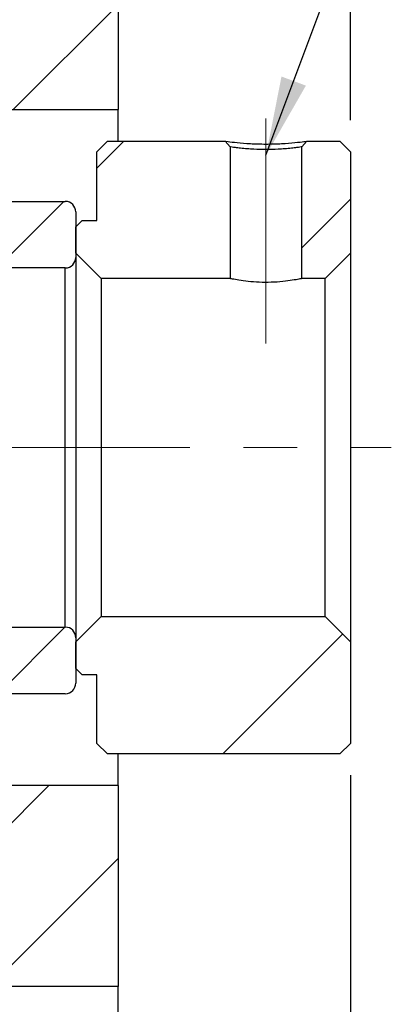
# Model space of a CAD drawing. Header units: millimetres. Extents: x 34 to 537, y 56 to 296.
# Tile 3 of 9: x 110 to 128, y 107 to 154. Entities that reach past the tile are written whole.
import ezdxf

# ---------------------------------------------------------------- set-up
doc = ezdxf.new("R2010")
doc.units = ezdxf.units.MM
doc.header["$LTSCALE"] = 1.5
doc.linetypes.add('CENTERX2', pattern=[20.319999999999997, 12.7, -2.54, 2.54, -2.54])
doc.layers.add('FORMAT', color=7, linetype='Continuous')
doc.styles.add('SLDTEXTSTYLE0', font='GOTHIC.TTF', dxfattribs={"width": 0.913})
doc.styles.get("Standard").update_dxf_attribs({"font": 'GOTHIC.TTF'})
doc.dimstyles.new('SLDDIMSTYLE1', dxfattribs={"dimtxt": 5.25, "dimasz": 3.75, "dimexe": 0, "dimexo": 0.0625, "dimgap": 1.3125, "dimtad": 1, "dimrnd": 1e-09, "dimzin": 12, "dimdsep": 46, "dimtxsty": 'SLDTEXTSTYLE0', "dimsah": 1, "dimcen": 0.09, "dimadec": 0, "dimazin": 3, "dimtfac": 1, "dimtofl": 0, "dimtmove": 0, "dimatfit": 3, "dimfxl": 0, "dimfrac": 2, "dimtolj": 1, "dimtzin": 12, "dimarcsym": 0})
doc.dimstyles.new('SLDDIMSTYLE2', dxfattribs={"dimtxt": 5.25, "dimasz": 3.75, "dimexe": 0, "dimexo": 0.0625, "dimgap": 1.3125, "dimtad": 1, "dimrnd": 1e-09, "dimzin": 12, "dimdsep": 46, "dimtxsty": 'SLDTEXTSTYLE0', "dimsah": 1, "dimcen": 0.09, "dimadec": 0, "dimazin": 3, "dimtfac": 1, "dimtmove": 0, "dimatfit": 0, "dimfxl": 0, "dimfrac": 2, "dimtolj": 1, "dimtzin": 12, "dimarcsym": 0})
doc.dimstyles.new('SLDDIMSTYLE3', dxfattribs={"dimtxt": 0.18, "dimasz": 3.75, "dimexe": 0, "dimexo": 0.0625, "dimgap": 0, "dimtad": 0, "dimtih": 1, "dimtoh": 1, "dimdec": 0, "dimrnd": 1e-09, "dimzin": 0, "dimdsep": 46, "dimtxsty": 'Standard', "dimsah": 1, "dimcen": 0.09, "dimadec": 0, "dimazin": 0, "dimtfac": 3.75, "dimtdec": 0, "dimtofl": 0, "dimtmove": 0, "dimatfit": 3, "dimfxl": 0, "dimfrac": 2, "dimtolj": 1, "dimtzin": 0, "dimarcsym": 0})
pattern_1 = [(45, (0, 0), (-3.367596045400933, 3.367596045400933), [])]
pattern_2 = [(45, (0, 0), (-10.1027881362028, 10.1027881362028), []), (45, (6.735194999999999, 0), (-10.1027881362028, 10.1027881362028), [])]

# ---------------------------------------------------------------- blocks, each defined once
blk = doc.blocks.new('_D_5')
at = {"layer": 'FORMAT', "color": 7}
for p, q in [((114.3565610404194, 173.3110596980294), (114.3565610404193, 193.3593588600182)), ((125.3565610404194, 149.3110596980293), (125.3565610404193, 193.3593588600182)), ((114.3565610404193, 191.8593588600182), (106.1065610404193, 191.8593588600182)), ((114.3565610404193, 191.8593588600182), (125.3565610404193, 191.8593588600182)), ((125.3565610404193, 191.8593588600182), (133.6065610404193, 191.8593588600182))]:
    blk.add_line(p, q, dxfattribs=at)
for centre, radius, start, end in [((124.6601555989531, 196.0265463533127), 9.3181145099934, 153.4349488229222, 206.565051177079), ((115.7497392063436, 196.0265463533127), 9.318114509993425, 333.4349488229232, 26.5650511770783)]:
    blk.add_arc(centre, radius, start, end, dxfattribs=at)
for points in [[(114.3565610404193, 191.8593588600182), (110.6065610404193, 192.2343588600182), (110.6065610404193, 191.4843588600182)], [(125.3565610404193, 191.8593588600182), (129.1065610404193, 191.4843588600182), (129.1065610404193, 192.2343588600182)]]:
    blk.add_solid(points, dxfattribs=at)
at = {"layer": 'FORMAT', "color": 7, "insert": (116.3257806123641, 198.5654132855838), "char_height": 5.25, "attachment_point": 1, "style": 'SLDTEXTSTYLE0'}
blk.add_mtext('11', dxfattribs=at)
blk = doc.blocks.new('_D_7')
at = {"layer": 'FORMAT', "color": 7}
for p, q in [((118.8565610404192, 164.8110596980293), (141.8565610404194, 164.8110596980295)), ((140.3565610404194, 164.8110596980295), (140.3565610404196, 102.8110596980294)), ((118.8565610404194, 102.8110596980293), (141.8565610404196, 102.8110596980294))]:
    blk.add_line(p, q, dxfattribs=at)
for points in [[(140.3565610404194, 164.8110596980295), (139.9815610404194, 161.0610596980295), (140.7315610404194, 161.0610596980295)], [(140.3565610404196, 102.8110596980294), (140.7315610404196, 106.5610596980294), (139.9815610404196, 106.5610596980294)]]:
    blk.add_solid(points, dxfattribs=at)
at = {"layer": 'FORMAT', "color": 7, "char_height": 5.25, "attachment_point": 1, "rotation": 90.00000000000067, "style": 'SLDTEXTSTYLE0'}
for s, insert in [('62', (133.5702980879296, 142.8811884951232)), ('%%c', (133.6505063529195, 134.9635310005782)), ('PCD', (133.5702980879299, 119.9281150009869))]:
    blk.add_mtext(s, dxfattribs=dict(at, insert=insert))
blk = doc.blocks.new('_D_8')
at = {"layer": 'FORMAT', "color": 7}
for p, q in [((115.3565610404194, 172.3110596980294), (152.8756741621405, 172.3110596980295)), ((151.3756741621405, 172.3110596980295), (151.3756741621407, 95.31105969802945)), ((115.3565610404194, 95.31105969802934), (152.8756741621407, 95.31105969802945))]:
    blk.add_line(p, q, dxfattribs=at)
for points in [[(151.3756741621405, 172.3110596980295), (151.0006741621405, 168.5610596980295), (151.7506741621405, 168.5610596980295)], [(151.3756741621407, 95.31105969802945), (151.7506741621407, 99.06105969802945), (151.0006741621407, 99.06105969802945)]]:
    blk.add_solid(points, dxfattribs=at)
at = {"layer": 'FORMAT', "color": 7, "char_height": 5.25, "attachment_point": 1, "rotation": 90.00000000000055, "style": 'SLDTEXTSTYLE0'}
for s, insert in [('77', (144.5894112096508, 135.3634783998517)), ('%%c', (144.6696194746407, 127.4458223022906))]:
    blk.add_mtext(s, dxfattribs=dict(at, insert=insert))
blk = doc.blocks.new('_D_9')
at = {"layer": 'FORMAT', "color": 7}
for p, q in [((125.3565610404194, 118.3110596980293), (125.3565610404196, 82.16371226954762)), ((78.35656104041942, 113.3110596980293), (78.35656104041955, 82.16371226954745)), ((125.3565610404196, 83.66371226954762), (78.35656104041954, 83.66371226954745))]:
    blk.add_line(p, q, dxfattribs=at)
for points in [[(78.35656104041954, 83.66371226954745), (82.10656104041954, 83.28871226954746), (82.10656104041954, 84.03871226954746)], [(125.3565610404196, 83.66371226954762), (121.6065610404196, 84.0387122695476), (121.6065610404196, 83.2887122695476)]]:
    blk.add_solid(points, dxfattribs=at)
at = {"layer": 'FORMAT', "color": 7, "insert": (97.38691892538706, 90.36976669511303), "char_height": 5.25, "attachment_point": 1, "style": 'SLDTEXTSTYLE0'}
blk.add_mtext('47', dxfattribs=at)

msp = doc.modelspace()

# ---------------------------------------------------------------- hatches: boundary and pattern name
at = {"linetype": 'Continuous', "lineweight": 18}
h = msp.add_hatch(dxfattribs=at)
h.set_pattern_fill('ANSI31', scale=1.5, style=0)
h.set_pattern_definition(pattern_1)
h.paths.add_polyline_path([(104.3565610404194, 159.3110596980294), (104.3565610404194, 153.8110596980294), (102.7065610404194, 153.8110596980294), (102.2065610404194, 153.3110596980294), (102.2065610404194, 149.3110596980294), (104.2065610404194, 149.3110596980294), (104.2065610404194, 149.8110596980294), (114.3565610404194, 149.8110596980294), (114.3565610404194, 159.3110596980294)], flags=0)
h = msp.add_hatch(dxfattribs=at)
h.set_pattern_fill('ANSI32', scale=1.5, style=0)
h.set_pattern_definition(pattern_2)
edge = h.paths.add_edge_path(flags=0)
edge.add_line((112.3565610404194, 144.2610596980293), (112.3565610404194, 143.0110596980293))
edge.add_line((112.3565610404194, 143.0110596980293), (113.5565610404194, 141.8110596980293))
edge.add_line((113.5565610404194, 141.8110596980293), (119.6565610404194, 141.8110596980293))
edge.add_line((119.6565610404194, 141.8110596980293), (119.6565610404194, 148.0424907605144))
edge.add_line((119.6565629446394, 148.0424907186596), (119.4268906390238, 148.3110594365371))
edge.add_line((119.4268911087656, 148.3110596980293), (113.8565610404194, 148.3110596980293))
edge.add_line((113.8565610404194, 148.3110596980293), (113.3565610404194, 147.8110596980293))
edge.add_line((113.3565610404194, 147.8110596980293), (113.3565610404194, 144.5610596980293))
edge.add_line((113.3565610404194, 144.5610596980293), (112.6565610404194, 144.5610596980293))
edge.add_line((112.6565610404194, 144.5610596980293), (112.3565610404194, 144.2610596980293))
h = msp.add_hatch(dxfattribs=at)
h.set_pattern_fill('ANSI32', scale=1.5, style=0)
h.set_pattern_definition(pattern_2)
h.paths.add_polyline_path([(123.0565610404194, 141.8110596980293), (124.1565610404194, 141.8110596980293), (125.3565610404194, 143.0110596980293), (125.3565610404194, 147.8110596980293), (124.8565610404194, 148.3110596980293), (123.2862336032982, 148.3110596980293), (123.0565610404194, 148.0424909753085)], flags=0)
h = msp.add_hatch(dxfattribs=at)
h.set_pattern_fill('ANSI31', scale=1.5, style=0)
h.set_pattern_definition(pattern_1)
edge = h.paths.add_edge_path(flags=0)
edge.add_line((102.3565610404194, 144.9610596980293), (102.3565610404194, 142.8110596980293))
edge.add_line((102.3565610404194, 142.8110596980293), (102.8565610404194, 142.3110596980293))
edge.add_line((102.8565610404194, 142.3110596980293), (111.8565610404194, 142.3110596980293))
edge.add_arc((111.8565610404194, 142.8110596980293), 0.5, 270.0000000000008, 360.0000000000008)
edge.add_line((112.3565610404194, 142.8110596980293), (112.3565610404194, 144.9610596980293))
edge.add_arc((111.8565610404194, 144.9610596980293), 0.5, 0, 90)
edge.add_line((111.8565610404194, 145.4610596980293), (102.8565610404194, 145.4610596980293))
edge.add_line((102.8565610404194, 145.4610596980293), (102.3565610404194, 144.9610596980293))
h = msp.add_hatch(dxfattribs=at)
h.set_pattern_fill('ANSI32', scale=1.5, style=0)
h.set_pattern_definition(pattern_2)
h.paths.add_polyline_path([(112.3565610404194, 124.6110596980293), (112.3565610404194, 123.3610596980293), (112.6565610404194, 123.0610596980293), (113.3565610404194, 123.0610596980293), (113.3565610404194, 119.8110596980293), (113.8565610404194, 119.3110596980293), (124.8565610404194, 119.3110596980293), (125.3565610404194, 119.8110596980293), (125.3565610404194, 124.6110596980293), (124.1565610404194, 125.8110596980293), (113.5565610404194, 125.8110596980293)], flags=0)
h = msp.add_hatch(dxfattribs=at)
h.set_pattern_fill('ANSI31', scale=1.5, style=0)
h.set_pattern_definition(pattern_1)
edge = h.paths.add_edge_path(flags=0)
edge.add_line((111.8565610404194, 125.3110596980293), (102.8565610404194, 125.3110596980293))
edge.add_line((102.8565610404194, 125.3110596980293), (102.3565610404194, 124.8110596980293))
edge.add_line((102.3565610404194, 124.8110596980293), (102.3565610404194, 122.6610596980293))
edge.add_line((102.3565610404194, 122.6610596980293), (102.8565610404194, 122.1610596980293))
edge.add_line((102.8565610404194, 122.1610596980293), (111.8565610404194, 122.1610596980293))
edge.add_arc((111.8565610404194, 122.6610596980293), 0.5, 270.0000000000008, 360.0000000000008)
edge.add_line((112.3565610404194, 122.6610596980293), (112.3565610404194, 124.8110596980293))
edge.add_arc((111.8565610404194, 124.8110596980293), 0.5, 0, 90)
h = msp.add_hatch(dxfattribs=at)
h.set_pattern_fill('ANSI31', scale=1.5, style=0)
h.set_pattern_definition(pattern_1)
h.paths.add_polyline_path([(104.3565610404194, 113.8110596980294), (104.3565610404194, 108.3110596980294), (114.3565610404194, 108.3110596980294), (114.3565610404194, 117.8110596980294), (104.2065610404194, 117.8110596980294), (104.2065610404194, 118.3110596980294), (102.2065610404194, 118.3110596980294), (102.2065610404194, 114.3110596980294), (102.7065610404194, 113.8110596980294)], flags=0)

# ---------------------------------------------------------------- linework, layer by layer
at = {"color": 7, "linetype": 'Continuous', "lineweight": 25}
for p, q in [((114.3565610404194, 159.3110596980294), (114.3565610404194, 149.8110596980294)), ((104.2065610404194, 149.8110596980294), (114.3565610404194, 149.8110596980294)), ((114.3565610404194, 148.3110596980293), (114.3565610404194, 149.8110596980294)), ((113.8565610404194, 148.3110596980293), (113.3565610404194, 147.8110596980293)), ((113.8565610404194, 148.3110596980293), (119.4268911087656, 148.3110596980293)), ((119.6565629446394, 148.0424907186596), (119.4268906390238, 148.3110594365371)), ((123.2862336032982, 148.3110596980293), (123.0565610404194, 148.0424909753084)), ((123.2862336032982, 148.3110596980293), (124.8565610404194, 148.3110596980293)), ((125.3565610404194, 147.8110596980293), (124.8565610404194, 148.3110596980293)), ((113.3565610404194, 144.5610596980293), (113.3565610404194, 147.8110596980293)), ((119.6565610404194, 148.0424907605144), (119.6565610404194, 141.8110596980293)), ((123.0565610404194, 141.8110596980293), (123.0565610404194, 148.0424909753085)), ((125.3565610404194, 147.8110596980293), (125.3565610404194, 143.0110596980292)), ((102.8565610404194, 145.4610596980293), (111.8565610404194, 145.4610596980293)), ((112.3565610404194, 144.9610596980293), (112.3565610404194, 142.8110596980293)), ((112.6565610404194, 144.5610596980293), (112.3565610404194, 144.2610596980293)), ((112.6565610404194, 144.5610596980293), (113.3565610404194, 144.5610596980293)), ((112.3565610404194, 143.0110596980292), (112.3565610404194, 144.2610596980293)), ((112.3565610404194, 143.0110596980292), (113.5565610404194, 141.8110596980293)), ((112.3565610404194, 142.8110596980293), (112.3565610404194, 124.8110596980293)), ((124.1565610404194, 141.8110596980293), (125.3565610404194, 143.0110596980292)), ((125.3565610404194, 143.0110596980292), (125.3565610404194, 124.6110596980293)), ((111.8565610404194, 142.3110596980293), (102.8565610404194, 142.3110596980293)), ((111.8565610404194, 125.3110596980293), (111.8565610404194, 142.3110596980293)), ((119.6565610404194, 141.8110596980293), (113.5565610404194, 141.8110596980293)), ((113.5565610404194, 141.8110596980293), (113.5565610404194, 125.8110596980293)), ((124.1565610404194, 141.8110596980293), (123.0565610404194, 141.8110596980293)), ((124.1565610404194, 125.8110596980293), (124.1565610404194, 141.8110596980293)), ((113.5565610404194, 125.8110596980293), (112.3565610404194, 124.6110596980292)), ((113.5565610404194, 125.8110596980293), (124.1565610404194, 125.8110596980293)), ((125.3565610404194, 124.6110596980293), (124.1565610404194, 125.8110596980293)), ((102.8565610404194, 125.3110596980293), (111.8565610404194, 125.3110596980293)), ((112.3565610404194, 124.8110596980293), (112.3565610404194, 122.6610596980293)), ((112.3565610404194, 123.3610596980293), (112.3565610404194, 124.6110596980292)), ((125.3565610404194, 124.6110596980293), (125.3565610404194, 119.8110596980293)), ((112.3565610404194, 123.3610596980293), (112.6565610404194, 123.0610596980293)), ((113.3565610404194, 123.0610596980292), (112.6565610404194, 123.0610596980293)), ((113.3565610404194, 119.8110596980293), (113.3565610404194, 123.0610596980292)), ((111.8565610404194, 122.1610596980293), (102.8565610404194, 122.1610596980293)), ((113.3565610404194, 119.8110596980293), (113.8565610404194, 119.3110596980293)), ((124.8565610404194, 119.3110596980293), (125.3565610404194, 119.8110596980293)), ((124.8565610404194, 119.3110596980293), (113.8565610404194, 119.3110596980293)), ((114.3565610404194, 117.8110596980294), (114.3565610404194, 119.3110596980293)), ((114.3565610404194, 117.8110596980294), (104.2065610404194, 117.8110596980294)), ((114.3565610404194, 117.8110596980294), (114.3565610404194, 108.3110596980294)), ((114.3565610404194, 108.3110596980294), (104.3565610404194, 108.3110596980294)), ((114.3565610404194, 97.31105969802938), (114.3565610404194, 108.3110596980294))]:
    msp.add_line(p, q, dxfattribs=at)
for centre, radius, start, end in [((111.8565610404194, 144.9610596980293), 0.5000000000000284, 3.053332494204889e-13, 90), ((111.8565610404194, 142.8110596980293), 0.5000000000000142, 270.0000000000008, 3.053332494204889e-13), ((111.8565610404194, 124.8110596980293), 0.5000000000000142, 0, 90), ((111.8565610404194, 122.6610596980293), 0.5000000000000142, 270.0000000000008, 6.106664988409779e-13)]:
    msp.add_arc(centre, radius, start, end, dxfattribs=at)
for points, knots in [([(119.4268911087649, 148.3110596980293), (119.4268905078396, 148.3110596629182), (119.4266792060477, 148.3110473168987), (119.5165908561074, 148.2962941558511), (119.9592580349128, 148.2447919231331), (120.4870351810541, 148.1996982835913), (120.9753827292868, 148.1802626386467), (121.3541600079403, 148.1754764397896), (121.7362151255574, 148.1806751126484), (122.2213471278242, 148.2010082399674), (122.7547517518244, 148.2440791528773), (123.2090123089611, 148.2984762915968), (123.2604681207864, 148.3068611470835), (123.2862336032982, 148.3110596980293)], [0, 0, 0, 0, 0.0003585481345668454, 0.126075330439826, 0.2515054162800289, 0.3761724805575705, 0.437117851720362, 0.5004277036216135, 0.56202122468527, 0.6246674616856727, 0.7488729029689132, 0.8742530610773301, 1, 1, 1, 1]), ([(123.0565610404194, 148.0424909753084), (123.0375339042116, 148.0387029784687), (123.0069347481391, 148.032611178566), (122.8070719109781, 148.0056158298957), (122.5703191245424, 147.977046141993), (122.2678967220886, 147.9480085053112), (121.8658139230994, 147.9221990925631), (121.3574798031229, 147.9041798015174), (120.8491313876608, 147.9220867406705), (120.4467699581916, 147.9478841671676), (120.144491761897, 147.9768265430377), (119.9057366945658, 148.0057357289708), (119.7119542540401, 148.0314723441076), (119.6566324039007, 148.0425036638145), (119.6565612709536, 148.0424908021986), (119.6565610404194, 148.0424907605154)], [0, 0, 0, 0, 0.1092014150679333, 0.1756160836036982, 0.2497842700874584, 0.324301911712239, 0.3908755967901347, 0.4998238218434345, 0.6087873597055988, 0.6753453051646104, 0.7498317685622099, 0.8240609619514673, 0.8905008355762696, 0.9996451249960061, 1, 1, 1, 1]), ([(123.0565610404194, 141.8110596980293), (123.0381922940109, 141.8070525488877), (123.0014643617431, 141.7990403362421), (122.7156629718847, 141.7430117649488), (122.2915308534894, 141.6791215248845), (121.7553608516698, 141.6315660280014), (121.1773476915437, 141.6233963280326), (120.6252748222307, 141.6568343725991), (120.1526319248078, 141.7170168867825), (119.8105177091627, 141.7784550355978), (119.6696503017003, 141.8082901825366), (119.6593688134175, 141.8104656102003), (119.6565610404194, 141.8110596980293)], [0, 0, 0, 0, 0.1057391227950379, 0.2114232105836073, 0.3185459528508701, 0.42675860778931, 0.5333641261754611, 0.6381592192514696, 0.7437648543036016, 0.8515156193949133, 0.9594503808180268, 1, 1, 1, 1])]:
    msp.add_open_spline(points, degree=3, knots=knots, dxfattribs=at)
at = {"layer": 'FORMAT', "color": 7, "linetype": 'CENTERX2', "lineweight": 18, "ltscale": 0.6666666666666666}
for p, q in [((121.3565610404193, 149.3897887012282), (121.3565610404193, 138.7315719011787)), ((64.4075571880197, 133.8110596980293), (127.283600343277, 133.8110596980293))]:
    msp.add_line(p, q, dxfattribs=at)

# ---------------------------------------------------------------- dimensions: what is measured, and where the dimension line sits
at = {"layer": 'FORMAT', "color": 7}
dim = msp.add_linear_dim(base=(125.3565610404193, 191.8593588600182), p1=(114.3565610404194, 171.8110596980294), p2=(125.3565610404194, 147.8110596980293), text='(<>)', dimstyle='SLDDIMSTYLE2', dxfattribs=at)
dim.commit()
dim.dimension.update_dxf_attribs({"geometry": '_D_5', "text_midpoint": (120.2049474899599, 191.8593588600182), "dimtype": 160})
for base, p1, p2, text, picture, middle in [((151.3756741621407, 95.31105969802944), (113.8565610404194, 172.3110596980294), (113.8565610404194, 95.31105969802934), '%%c<>', '_D_8', (151.3756741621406, 135.2838174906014)), ((140.3565610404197, 102.8110596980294), (117.3565610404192, 164.8110596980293), (117.3565610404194, 102.8110596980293), 'PCD%%c<>', '_D_7', (140.3565610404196, 135.2838174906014))]:
    dim = msp.add_linear_dim(base=base, p1=p1, p2=p2, angle=90.0000000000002, text=text, dimstyle='SLDDIMSTYLE1', dxfattribs=at)
    dim.commit()
    dim.dimension.update_dxf_attribs({"geometry": picture, "text_midpoint": middle, "dimtype": 160})
dim = msp.add_linear_dim(base=(78.35656104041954, 83.6637122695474), p1=(125.3565610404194, 119.8110596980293), p2=(78.35656104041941, 114.8110596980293), angle=2.425342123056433e-13, dimstyle='SLDDIMSTYLE1', dxfattribs=at)
dim.commit()
dim.dimension.update_dxf_attribs({"geometry": '_D_9', "text_midpoint": (101.2660857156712, 83.6637122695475), "dimtype": 160})

# ---------------------------------------------------------------- leaders
msp.add_leader([(121.3565610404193, 147.6433399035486), (132.1544117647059, 176.5767154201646)], dimstyle='SLDDIMSTYLE3', dxfattribs=at)

doc.saveas('drawing.dxf')
